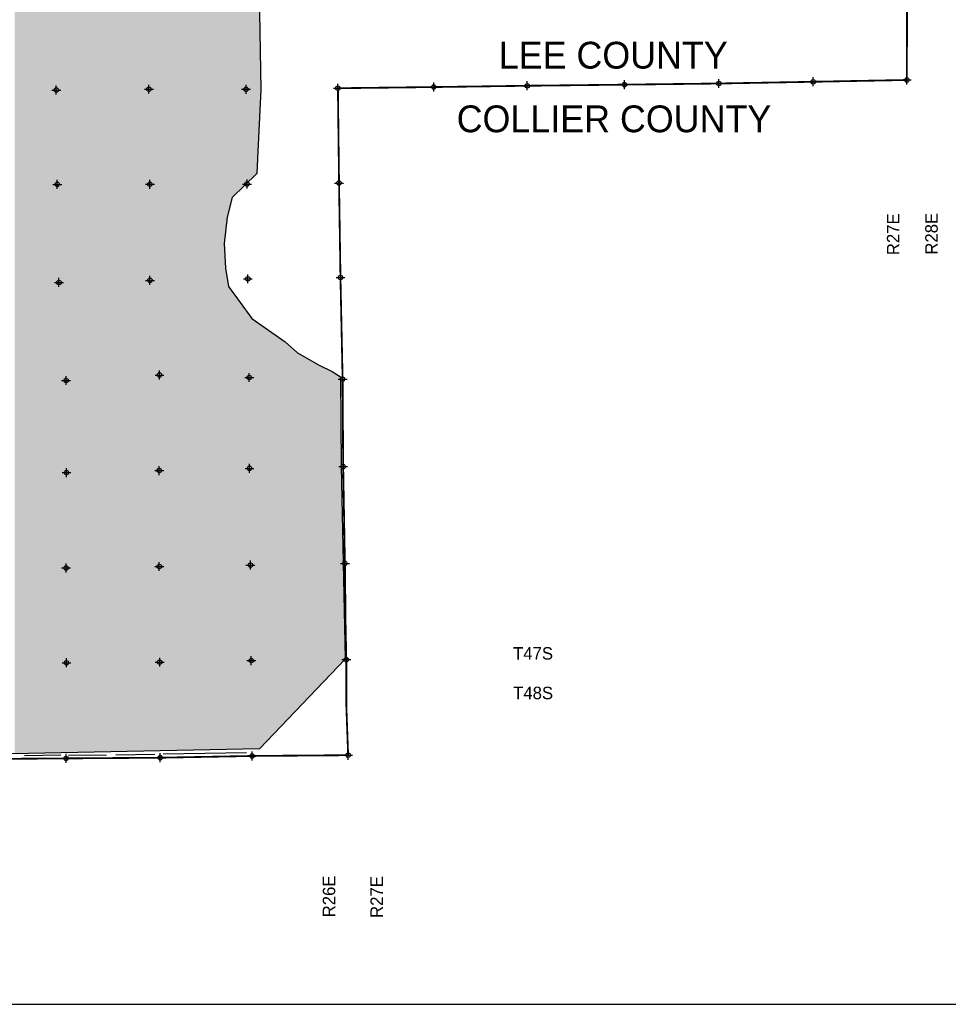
# Model space of a CAD drawing. Extents: x 132729 to 413893, y 707796 to 905796.
# Tile 6 of 62: x 266228 to 318211, y 707796 to 762884. Entities that reach past the tile are written whole.
import ezdxf
from ezdxf.enums import TextEntityAlignment as Align

# ---------------------------------------------------------------- set-up
doc = ezdxf.new("R2010")
doc.units = 0
doc.header["$LTSCALE"] = 2000
doc.header["$PDMODE"] = 34
doc.header["$PDSIZE"] = 250
doc.linetypes.add('PHANTOM', pattern=[0])
for name, color, linetype in [('1990WSHEDS', 3, 'CONTINUOUS'), ('BORDER5MI', 1, 'CONTINUOUS'), ('COUNTY', 15, 'PHANTOM'), ('IMPERIALFILL', 11, 'CONTINUOUS'), ('SEC', 2, 'CONTINUOUS'), ('TEXT', 7, 'CONTINUOUS'), ('WSHEDS', 3, 'CONTINUOUS')]:
    doc.layers.add(name, color=color, linetype=linetype)

msp = doc.modelspace()

# ---------------------------------------------------------------- linework, layer by layer
at = {"layer": '1990WSHEDS', "color": 0}
msp.add_lwpolyline([(279638.5383744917, 764388.7976295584), (279734.3241692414, 758982.2783338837), (279538.5383744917, 755113.2268374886), (279499.1990323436, 754283.4740034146), (278114.380782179, 752938.2219889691), (277837.4171321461, 751830.3673888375), (277679.1521892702, 750366.4166672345), (277758.2846607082, 748981.5984170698), (277916.549603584, 747952.8762883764), (279222.2353823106, 746172.395681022), (281081.8484611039, 744866.7099022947), (281773.2517482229, 744243.5996664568), (283001.7798744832, 743554.8824764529), (283721.6051631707, 743196.5282494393), (284182.8575576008, 742895.4276039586), (284228.024009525, 737895.6735273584), (284328.7373672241, 732486.8408007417), (284451.633628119, 727097.2266447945), (279648.2491126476, 722086.5423910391), (252810.6394530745, 721544.1608026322)], dxfattribs=at)
at = {"layer": 'BORDER5MI', "color": 0}
msp.add_lwpolyline([(136692.5937356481, 707795.7817893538), (413892.5937356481, 707795.7817893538), (413892.5937356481, 905795.7817893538), (136692.5937356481, 905795.7817893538)], close=True, dxfattribs=at)
at = {"layer": 'COUNTY', "color": 0, "const_width": 100}
for points in [[(315903.6020034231, 764685.3004397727), (315889.5448, 759510.221999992), (310646.8259596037, 759410.1956350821), (305367.8413811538, 759313.1276391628), (300080.6601679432, 759249.6180874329), (294642.6702837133, 759186.9258470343), (289405.7132213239, 759114.765598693), (287696.9696521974, 759094.0334983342), (286890.8032572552, 759084.2523217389), (285809.9997402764, 759071.138986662), (285252.4905202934, 759064.3747551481), (284041.5915101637, 759049.6829779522)], [(284041.5915101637, 759049.6829779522), (284105.0992373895, 753743.8626267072), (284169.0625085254, 749516.1982358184), (284185.071325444, 748458.0924819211), (284304.7232694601, 742770.0514264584), (284322.4886508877, 740043.2316970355), (284336.593807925, 737878.2221444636), (284432.6302944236, 732466.7222925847), (284447.098622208, 731773.9100966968), (284462.1443255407, 729536.5733193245), (284512.0525080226, 727080.4416987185), (284512.8499036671, 724524.8832533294), (284614.2859740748, 721733.0449264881), (280854.5634068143, 721702.8936450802), (279239.1100166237, 721689.9384365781), (274095.6380289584, 721592.4356181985), (268826.8487400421, 721554.2512381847), (263608.3146756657, 721515.7919209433)]]:
    msp.add_lwpolyline(points, dxfattribs=at)
at = {"layer": 'IMPERIALFILL', "color": 0}
for points in [[(278629.211198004, 753438.3429643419), (278629.211198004, 792177.0778902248), (279222.2353823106, 754014.4236005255), (279222.2353823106, 792176.6924051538)], [(279222.2353823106, 754014.4236005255), (279222.2353823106, 792176.6924051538), (279499.1990323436, 754283.4740034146), (279499.1990323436, 792176.5123697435)], [(279499.1990323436, 754283.474003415), (279499.1990323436, 792176.5123697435), (279538.5383744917, 755113.2268374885), (279538.5383744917, 792176.4867978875)], [(279538.5383744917, 755113.2268374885), (279538.5383744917, 792176.4867978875), (279638.5383744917, 757089.3924226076), (279638.5383744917, 792176.4217946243)], [(269774.1094270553, 721886.9884205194), (269774.1094270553, 785708.102145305), (273294.7037464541, 721958.1387786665), (273294.7037464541, 785745.1688228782)], [(273294.7037464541, 721958.1387786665), (273294.7037464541, 785745.1688228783), (273296.7694249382, 721958.1805255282), (273296.7694249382, 785745.1692351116)], [(273296.7694249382, 721958.1805255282), (273296.7694249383, 785745.1692351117), (277679.1521892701, 722046.7474193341), (277679.1521892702, 785700.778504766)], [(277679.1521892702, 750366.4166672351), (277679.1521892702, 785700.778504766), (277758.2846607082, 751098.3920280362), (277758.2846607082, 785699.9769435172)], [(277758.2846607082, 751098.3920280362), (277758.2846607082, 785699.9769435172), (277837.4171321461, 751830.3673888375), (277837.4171321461, 785699.1753822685)], [(277837.4171321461, 751830.3673888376), (277837.4171321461, 785699.1753822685), (277916.549603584, 752146.8972745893), (277916.5496035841, 785698.3738210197)], [(277916.549603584, 752146.8972745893), (277916.5496035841, 785698.3738210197), (278114.380782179, 752938.2219889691), (278114.3807821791, 785696.3699178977)], [(278114.380782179, 752938.2219889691), (278114.3807821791, 785696.3699178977), (278428.0354613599, 753242.9151058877), (278428.0354613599, 785693.1927969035)], [(278428.0354613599, 753242.9151058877), (278428.0354613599, 785693.1927969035), (278431.408429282, 753246.1917032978), (278431.4084292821, 785693.158630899)], [(278431.408429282, 753246.1917032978), (278431.4084292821, 785693.158630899), (278451.4215225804, 753265.6329939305), (278451.4215225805, 785692.9559110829)], [(278451.4215225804, 753265.6329939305), (278451.4215225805, 785692.9559110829), (278485.7812631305, 753299.0110276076), (278485.7812631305, 785692.6078689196)], [(278485.7812631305, 753299.0110276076), (278485.7812631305, 785692.6078689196), (278528.0491706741, 753340.07128065), (278528.0491706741, 785692.1797220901)], [(278528.0491706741, 753340.07128065), (278528.0491706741, 785692.1797220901), (278528.2496079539, 753340.2659911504), (278528.2496079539, 785692.1776917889)], [(278528.2496079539, 753340.2659911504), (278528.2496079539, 785692.1776917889), (278570.6041655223, 753381.4104185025), (278570.6041655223, 785701.1183691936)], [(278570.6041655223, 753381.4104185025), (278570.6041655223, 785701.1183691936), (278605.2119373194, 753415.0293968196), (278605.2119373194, 785727.1211842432)], [(278605.2119373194, 753415.0293968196), (278605.2119373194, 785727.1211842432), (278625.5879658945, 753434.8232531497), (278625.5879658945, 785765.3136143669)], [(278625.5879658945, 753434.8232531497), (278625.5879658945, 785765.313614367), (278629.211198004, 753438.3429643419), (278629.211198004, 785795.3750853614)], [(269293.2908520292, 721877.2711936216), (269293.2908520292, 770394.3351975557), (269774.1094270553, 721886.9884205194), (269774.1094270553, 770749.2775880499)], [(268909.90214936, 721869.5230008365), (268909.90214936, 770111.3159680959), (268964.8008245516, 721870.63248976), (268964.8008245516, 770151.8424119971)], [(268964.8008245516, 721870.63248976), (268964.8008245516, 770151.8424119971), (268966.8990197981, 721870.6748937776), (268966.8990197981, 770153.3913089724)], [(268966.8990197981, 721870.6748937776), (268966.8990197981, 770153.3913089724), (268983.8445203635, 721871.0173582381), (268983.8445203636, 770165.900552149)], [(268983.8445203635, 721871.0173582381), (268983.8445203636, 770165.900552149), (269003.5724351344, 721871.4160546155), (269003.5724351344, 770180.4637857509)], [(269003.5724351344, 721871.4160546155), (269003.5724351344, 770180.4637857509), (269010.2751790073, 721871.5515154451), (269010.2751790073, 770185.411780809)], [(269010.2751790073, 721871.5515154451), (269010.2751790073, 770185.411780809), (269036.3016068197, 721872.0775032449), (269036.3016068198, 770204.6246044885)], [(269036.3016068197, 721872.0775032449), (269036.3016068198, 770204.6246044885), (269047.2869598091, 721872.299514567), (269047.2869598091, 770212.734040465)], [(269047.2869598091, 721872.299514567), (269047.2869598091, 770212.734040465), (269048.0341023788, 721872.3146141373), (269048.0341023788, 770213.2855844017)], [(269048.0341023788, 721872.3146141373), (269048.0341023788, 770213.2855844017), (269048.9075928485, 721872.3322671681), (269048.9075928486, 770213.930398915)], [(269048.9075928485, 721872.3322671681), (269048.9075928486, 770213.930398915), (269056.6294107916, 721872.4883232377), (269056.6294107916, 770219.6306789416)], [(269056.6294107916, 721872.4883232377), (269056.6294107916, 770219.6306789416), (269057.4072140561, 721872.5040424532), (269057.4072140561, 770220.2048567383)], [(269057.4072140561, 721872.5040424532), (269057.4072140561, 770220.2048567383), (269082.0973846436, 721873.0030248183), (269082.0973846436, 770238.4312494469)], [(269082.0973846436, 721873.0030248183), (269082.0973846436, 770238.4312494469), (269124.2582300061, 721873.8550852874), (269124.2582300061, 770269.5545712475)], [(269124.2582300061, 721873.8550852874), (269124.2582300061, 770269.5545712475), (269293.2908520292, 721877.2711936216), (269293.2908520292, 770394.3351975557)], [(268182.5935563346, 721854.8242704), (268182.5935563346, 769562.4775765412), (268231.4619089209, 721855.8118879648), (268231.4619089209, 769610.4883935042)], [(268231.4619089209, 721855.8118879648), (268231.4619089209, 769610.4883935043), (268502.6423280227, 721861.2923785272), (268502.6423280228, 769810.674973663)], [(268502.6423280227, 721861.2923785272), (268502.6423280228, 769810.674973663), (268513.7505130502, 721861.5168722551), (268513.7505130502, 769818.8750847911)], [(268513.7505130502, 721861.5168722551), (268513.7505130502, 769818.8750847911), (268675.1599942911, 721864.7789187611), (268675.1599942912, 769938.0282749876)], [(268675.1599942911, 721864.7789187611), (268675.1599942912, 769938.0282749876), (268677.2616573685, 721864.8213928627), (268677.2616573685, 769939.5797319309)], [(268677.2616573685, 721864.8213928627), (268677.2616573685, 769939.5797319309), (268808.461865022, 721867.4729172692), (268808.4618650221, 770036.4323032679)], [(268808.461865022, 721867.4729172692), (268808.4618650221, 770036.4323032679), (268813.9191678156, 721867.5832080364), (268813.9191678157, 770040.4609082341)], [(268813.9191678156, 721867.5832080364), (268813.9191678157, 770040.4609082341), (268834.2174402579, 721867.9934312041), (268834.217440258, 770055.445182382)], [(268834.2174402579, 721867.9934312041), (268834.217440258, 770055.445182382), (268867.1620786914, 721868.6592343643), (268867.1620786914, 770079.7650596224)], [(268867.1620786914, 721868.6592343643), (268867.1620786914, 770079.7650596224), (268872.6056800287, 721868.7692482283), (268872.6056800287, 770083.7835501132)], [(268872.6056800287, 721868.7692482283), (268872.6056800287, 770083.7835501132), (268878.7377986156, 721868.8931768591), (268878.7377986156, 770088.3103070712)], [(268878.7377986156, 721868.8931768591), (268878.7377986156, 770088.3103070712), (268885.7635966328, 721869.0351665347), (268885.7635966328, 770093.4967821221)], [(268885.7635966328, 721869.0351665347), (268885.7635966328, 770093.4967821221), (268899.3322659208, 721869.3093860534), (268899.3322659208, 770103.5132335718)], [(268899.3322659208, 721869.3093860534), (268899.3322659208, 770103.5132335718), (268909.90214936, 721869.5230008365), (268909.90214936, 770111.3159680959)], [(265943.8659383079, 721809.5801276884), (265943.8659383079, 767363.0348654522), (267993.6245747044, 721851.0052530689), (267993.6245747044, 769376.8245985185)], [(267993.6245747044, 721851.0052530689), (267993.6245747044, 769376.8245985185), (267997.9276223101, 721851.0922166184), (267997.9276223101, 769381.0521367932)], [(267997.9276223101, 721851.0922166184), (267997.9276223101, 769381.0521367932), (268037.423197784, 721851.8904126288), (268037.423197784, 769419.854648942)], [(268037.423197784, 721851.8904126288), (268037.423197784, 769419.854648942), (268049.7504774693, 721852.1395439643), (268049.7504774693, 769431.9656110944)], [(268049.7504774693, 721852.1395439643), (268049.7504774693, 769431.9656110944), (268049.9651251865, 721852.1438819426), (268049.9651251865, 769432.1764922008)], [(268049.9651251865, 721852.1438819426), (268049.9651251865, 769432.1764922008), (268056.8065179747, 721852.2821448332), (268056.8065179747, 769438.8978331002)], [(268056.8065179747, 721852.2821448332), (268056.8065179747, 769438.8978331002), (268058.7035444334, 721852.3204832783), (268058.7035444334, 769440.7615707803)], [(268058.7035444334, 721852.3204832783), (268058.7035444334, 769440.7615707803), (268058.8526893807, 721852.3234974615), (268058.8526893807, 769440.9080985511)], [(268058.8526893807, 721852.3234974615), (268058.8526893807, 769440.9080985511), (268175.7922802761, 721854.6868182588), (268175.7922802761, 769555.7956484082)], [(268175.7922802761, 721854.6868182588), (268175.7922802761, 769555.7956484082), (268182.5935563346, 721854.8242704), (268182.5935563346, 769562.4775765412)], [(279638.5383744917, 757089.3924226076), (279638.5383744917, 764388.7976295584), (279648.2491126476, 757281.2926881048), (279648.2491126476, 763840.6861548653)], [(279648.2491126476, 757281.2926881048), (279648.2491126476, 763840.6861548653), (279734.3241692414, 758982.2783338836), (279734.3241692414, 758982.2783338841)], [(277679.1521892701, 722046.7474193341), (277679.1521892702, 750366.4166672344), (277758.2846607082, 722048.3466674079), (277758.2846607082, 748981.5984170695)], [(277758.2846607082, 722048.3466674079), (277758.2846607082, 748981.5984170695), (277837.4171321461, 722049.9459154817), (277837.4171321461, 748467.2373527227)], [(277837.4171321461, 722049.9459154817), (277837.4171321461, 748467.2373527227), (277916.549603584, 722051.5451635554), (277916.5496035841, 747952.8762883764)], [(277916.549603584, 722051.5451635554), (277916.549603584, 747952.8762883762), (278114.380782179, 722055.54328374), (278114.3807821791, 747683.1064993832)], [(278114.380782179, 722055.54328374), (278114.3807821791, 747683.1064993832), (278428.0354613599, 722061.882168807), (278428.0354613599, 747255.3955732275)], [(278428.0354613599, 722061.882168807), (278428.0354613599, 747255.3955732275), (278431.408429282, 722061.9503356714), (278431.4084292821, 747250.7960715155)], [(278431.408429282, 722061.9503356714), (278431.4084292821, 747250.7960715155), (278451.4215225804, 722062.3547954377), (278451.4215225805, 747223.505489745)], [(278451.4215225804, 722062.3547954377), (278451.4215225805, 747223.505489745), (278485.7812631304, 722063.0491974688), (278485.7812631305, 747176.6512980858)], [(278485.7812631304, 722063.0491974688), (278485.7812631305, 747176.6512980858), (278528.0491706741, 722063.9034216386), (278528.0491706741, 747119.0132423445)], [(278528.0491706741, 722063.9034216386), (278528.0491706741, 747119.0132423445), (278528.2496079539, 722063.9074724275), (278528.2496079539, 747118.7399187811)], [(278528.2496079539, 722063.9074724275), (278528.2496079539, 747118.7399187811), (278570.6041655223, 722064.7634477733), (278570.6041655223, 747060.9837039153)], [(278570.6041655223, 722064.7634477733), (278570.6041655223, 747060.9837039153), (278605.2119373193, 722065.4628624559), (278605.2119373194, 747013.7912878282)], [(278605.2119373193, 722065.4628624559), (278605.2119373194, 747013.7912878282), (278625.5879658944, 722065.8746570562), (278625.5879658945, 746986.0057943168)], [(278625.5879658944, 722065.8746570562), (278625.5879658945, 746986.0057943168), (278629.211198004, 722065.9478816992), (278629.211198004, 746981.0650232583)], [(278629.211198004, 722065.9478816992), (278629.211198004, 746981.0650232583), (279222.2353823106, 722077.932756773), (279222.2353823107, 746172.395681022)], [(279222.2353823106, 722077.932756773), (279222.2353823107, 746172.395681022), (279499.1990323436, 722083.5301250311), (279499.1990323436, 745977.9318416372)], [(279499.1990323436, 722083.5301250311), (279499.1990323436, 745977.9318416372), (279538.5383744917, 722084.325163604), (279538.5383744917, 745950.3106014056)], [(279538.5383744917, 722084.325163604), (279538.5383744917, 745950.3106014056), (279638.5383744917, 722086.3461393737), (279638.5383744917, 745880.0978354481)], [(279638.5383744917, 722086.3461393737), (279638.5383744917, 745880.0978354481), (279648.2491126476, 722086.542391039), (279648.2491126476, 745873.2796575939)], [(279648.2491126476, 722086.542391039), (279648.2491126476, 745873.2796575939), (279734.3241692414, 722176.3321901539), (279734.3241692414, 745812.84397956)], [(279734.3241692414, 722176.3321901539), (279734.3241692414, 745812.84397956), (281081.8484611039, 723582.0116082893), (281081.8484611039, 744866.7099022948)], [(281081.8484611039, 723582.0116082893), (281081.8484611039, 744866.7099022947), (281773.2517482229, 724303.2537975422), (281773.2517482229, 744243.5996664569)], [(281773.2517482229, 724303.2537975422), (281773.2517482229, 744243.5996664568), (282120.9256002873, 724665.9322153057), (282120.9256002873, 744048.6924817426)], [(282120.9256002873, 724665.9322153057), (282120.9256002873, 744048.6924817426), (282142.7043318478, 724688.6508519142), (282142.7043318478, 744036.483248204)], [(282142.7043318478, 724688.6508519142), (282142.7043318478, 744036.483248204), (282542.889873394, 725106.1072069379), (282542.889873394, 743812.1378256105)], [(282542.889873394, 725106.1072069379), (282542.889873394, 743812.1378256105), (282556.6497406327, 725120.4609089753), (282556.6497406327, 743804.4239956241)], [(282556.6497406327, 725120.4609089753), (282556.6497406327, 743804.4239956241), (282817.1983628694, 725392.254032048), (282817.1983628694, 743658.3595212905)], [(282817.1983628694, 725392.254032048), (282817.1983628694, 743658.3595212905), (282827.8368054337, 725403.3515980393), (282827.8368054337, 743652.3955729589)], [(282827.8368054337, 725403.3515980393), (282827.8368054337, 743652.3955729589), (283001.7798744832, 725584.8015307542), (283001.7798744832, 743554.8824764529)], [(283001.7798744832, 725584.8015307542), (283001.7798744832, 743554.8824764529), (283144.7603661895, 725733.9526337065), (283144.7603661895, 743483.7017824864)], [(283144.7603661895, 725733.9526337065), (283144.7603661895, 743483.7017824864), (283152.8836066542, 725742.426448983), (283152.8836066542, 743479.6577490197)], [(283152.8836066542, 725742.426448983), (283152.8836066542, 743479.6577490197), (283399.9715983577, 726000.1780208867), (283399.9715983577, 743356.6486971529)], [(283399.9715983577, 726000.1780208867), (283399.9715983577, 743356.6486971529), (283406.6055053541, 726007.0982275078), (283406.6055053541, 743353.3461060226)], [(283406.6055053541, 726007.0982275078), (283406.6055053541, 743353.3461060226), (283642.2656738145, 726252.9287854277), (283642.2656738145, 743236.0262246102)], [(283642.2656738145, 726252.9287854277), (283642.2656738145, 743236.0262246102), (283649.6784750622, 726260.6615010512), (283649.6784750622, 743232.3358726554)], [(283649.6784750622, 726260.6615010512), (283649.6784750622, 743232.3358726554), (283721.6051631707, 726335.6923303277), (283721.6051631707, 743196.5282494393)], [(283721.6051631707, 726335.6923303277), (283721.6051631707, 743196.5282494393), (283934.7841175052, 726558.0714520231), (283934.7841175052, 743057.3673008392)], [(283934.7841175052, 726558.0714520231), (283934.7841175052, 743057.3673008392), (283948.0670013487, 726571.9275854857), (283948.0670013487, 743048.6963758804)], [(283948.0670013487, 726571.9275854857), (283948.0670013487, 743048.6963758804), (284016.9655264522, 726643.7995652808), (284016.9655264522, 743003.7201532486)], [(284016.9655264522, 726643.7995652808), (284016.9655264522, 743003.7201532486), (284038.5383744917, 726666.3034330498), (284038.5383744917, 742989.6376280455)], [(284038.5383744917, 726666.3034330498), (284038.5383744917, 742989.6376280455), (284127.3774210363, 726758.9765076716), (284127.3774210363, 742931.6444456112)], [(284127.3774210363, 726758.9765076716), (284127.3774210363, 742931.6444456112), (284131.9031752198, 726763.6975798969), (284131.9031752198, 742928.6900815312)], [(284131.9031752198, 726763.6975798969), (284131.9031752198, 742928.6900815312), (284182.8575576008, 726816.8510013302), (284182.8575576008, 742895.4276039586)], [(284182.8575576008, 726816.8510013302), (284182.8575576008, 742895.4276039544), (284228.024009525, 726863.9667025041), (284228.024009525, 737895.6735273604)], [(284228.024009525, 726863.9667025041), (284228.024009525, 737895.6735273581), (284328.7373672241, 726969.0265481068), (284328.7373672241, 732486.8408007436)], [(284328.7373672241, 726969.0265481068), (284328.7373672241, 732486.8408007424), (284451.633628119, 727097.2266447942), (284451.633628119, 727097.2266447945)]]:
    msp.add_solid(points, dxfattribs=at)
at = {"layer": 'SEC', "color": 0}
for p in [(315889.5448, 759510.222), (268277.5736693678, 758948.2623543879), (273462.6500735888, 758995.2808338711), (278898.7276632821, 758990.6694026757), (284041.5915101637, 759049.6829779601), (289405.7132213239, 759114.765598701), (294642.6702837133, 759186.9258470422), (300080.6601679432, 759249.6180874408), (305367.8413811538, 759313.1276391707), (310646.8259596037, 759410.19563509), (268332.4639680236, 753671.0055489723), (273517.3112578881, 753676.1446746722), (278953.480493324, 753688.28498499), (284105.0992373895, 753743.8626267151), (284185.071325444, 748458.092481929), (268428.0880486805, 748184.1228602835), (273521.3964575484, 748298.6523574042), (278999.8574526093, 748385.9463901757), (274053.6197435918, 743002.0319068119), (268825.2434765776, 742695.5905482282), (279078.5465002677, 742865.6518642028), (284304.7232694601, 742770.0514264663), (268847.317635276, 737544.1550956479), (274041.136493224, 737658.1347183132), (279092.6113711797, 737781.2692005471), (284336.593807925, 737878.2221444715), (284432.6302944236, 732466.7222925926), (268826.5043370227, 732208.6796007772), (274045.2675157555, 732289.018271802), (279146.7685038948, 732369.9984630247), (274066.241925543, 726936.5619210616), (279192.9163488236, 727025.7805144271), (284512.0525080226, 727080.4416987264), (268847.7536840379, 726906.4784745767), (268826.8487400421, 721554.2512381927), (274095.6380289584, 721592.4356182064), (279239.1100166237, 721689.9384365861), (284614.2859740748, 721733.044926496)]:
    msp.add_point(p, dxfattribs=at)
at = {"layer": 'WSHEDS', "color": 0}
for points in [[(279638.5383744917, 764388.7976295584), (279734.3241692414, 758982.2783338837), (279538.5383744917, 755113.2268374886), (279499.1990323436, 754283.4740034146), (278114.380782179, 752938.2219889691), (277837.4171321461, 751830.3673888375), (277679.1521892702, 750366.4166672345), (277758.2846607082, 748981.5984170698), (277916.549603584, 747952.8762883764), (279222.2353823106, 746172.395681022), (281081.8484611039, 744866.7099022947), (281773.2517482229, 744243.5996664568), (283001.7798744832, 743554.8824764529), (283721.6051631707, 743196.5282494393), (284182.8575576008, 742895.4276039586), (284228.024009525, 737895.6735273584), (284328.7373672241, 732486.8408007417), (284451.633628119, 727097.2266447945), (279648.2491126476, 722086.5423910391)], [(268535.2947239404, 721731.4116772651), (266498.756602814, 721691.3448912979)], [(271097.1297107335, 721741.914224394), (268969.311171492, 721721.0281404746)], [(273794.6109220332, 721771.6732108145), (271618.6412370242, 721742.9691413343)], [(278928.4895136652, 721871.0364286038), (274255.2138791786, 721782.6070033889)]]:
    msp.add_lwpolyline(points, dxfattribs=at)

# ---------------------------------------------------------------- texts
at = {"layer": 'TEXT', "color": 0}
for s, p in [('LEE COUNTY', (299454.6976531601, 760147.6378579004)), ('COLLIER COUNTY', (299494.2638888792, 756586.6766431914))]:
    msp.add_text(s, height=1500, dxfattribs=at).set_placement(p, align=Align.CENTER)
for s, p in [('R27E', (315471.1, 752049.5485047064)), ('R28E', (317616.3, 752078.8485047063))]:
    msp.add_text(s, height=700, rotation=90, dxfattribs=at).set_placement(p, align=Align.RIGHT)
for s, p in [('T47S', (293846.5895489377, 727080.0127368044)), ('T48S', (293850.3895489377, 724864.8127368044))]:
    msp.add_text(s, height=700, dxfattribs=at).set_placement(p)
for s, p in [('R26E', (283892, 712661.4124627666)), ('R27E', (286563, 712628.3124627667))]:
    msp.add_text(s, height=700, rotation=90, dxfattribs=at).set_placement(p)

doc.saveas('drawing.dxf')
